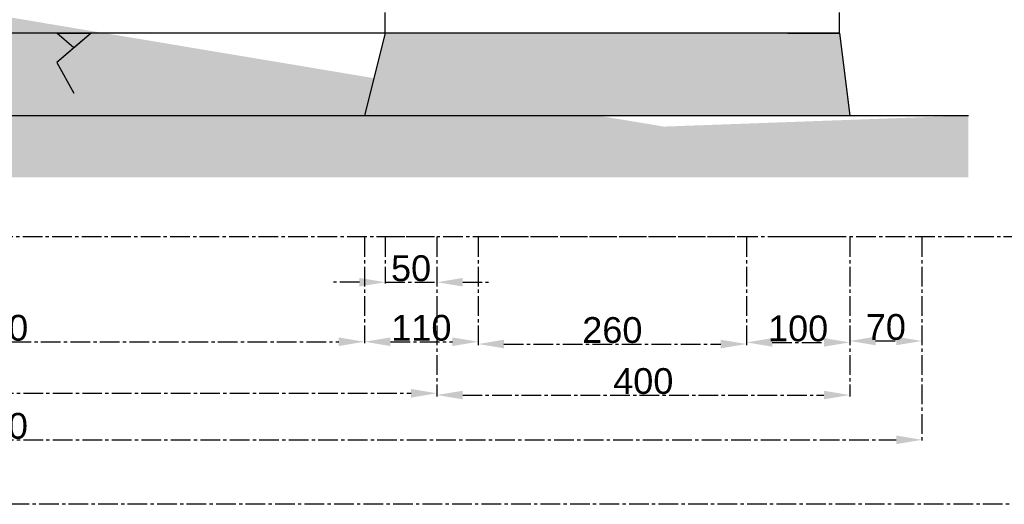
# Model space of a CAD drawing. Header units: centimetres. Extents: x -483 to 5478, y -332 to 3204.
# Tile 14 of 16: x 4047 to 5001, y 1816 to 2286. Entities that reach past the tile are written whole.
import ezdxf

# ---------------------------------------------------------------- set-up
doc = ezdxf.new("R2010")
doc.units = ezdxf.units.CM
doc.linetypes.add('AXES2', pattern=[28.575, 19.05, -3.175, 3.175, -3.175])
doc.styles.get("Standard").update_dxf_attribs({"font": 'arial.ttf'})
doc.dimstyles.new('ISO-25', dxfattribs={"dimtxt": 25, "dimasz": 25, "dimexe": 1.25, "dimexo": 0.625, "dimtad": 1, "dimtxsty": 'Standard', "dimcen": 2.5, "dimadec": 0, "dimazin": 0, "dimtfac": 1, "dimtmove": 0, "dimatfit": 3, "dimfxl": 1, "dimarcsym": 0})
pattern_1 = [(0, (3110.7856, 2192.7735), (6.35, 6.35), [3.175, -9.525]), (90, (3112.373, 2191.186), (-6.35, 6.35), [3.175, -9.525])]

# ---------------------------------------------------------------- blocks, each defined once
blk = doc.blocks.new('*D155')
at = {"color": 0, "linetype": 'AXES2', "lineweight": -2, "transparency": 16777216}
for p, q in [((3670.79, 2074.9), (3670.79, 1972.33)), ((4380.79, 2074.9), (4380.79, 1972.33)), ((3695.79, 1973.58), (4355.79, 1973.58))]:
    blk.add_line(p, q, dxfattribs=at)
at = {"color": 0, "linetype": 'AXES2', "transparency": 16777216}
for points in [[(3695.79, 1977.75), (3695.79, 1969.42), (3670.79, 1973.58)], [(4355.79, 1977.75), (4355.79, 1969.42), (4380.79, 1973.58)]]:
    blk.add_solid(points, dxfattribs=at)
at = {"layer": 'Defpoints', "color": 0, "linetype": 'AXES2', "transparency": 16777216}
for p in [(3670.79, 2075.52), (4380.79, 2075.52), (4380.79, 1973.58)]:
    blk.add_point(p, dxfattribs=at)
at = {"color": 0, "linetype": 'AXES2', "transparency": 16777216, "insert": (4025.79, 1986.97), "char_height": 25, "attachment_point": 5}
blk.add_mtext('710', dxfattribs=at)
blk = doc.blocks.new('*D156')
at = {"color": 0, "linetype": 'AXES2', "lineweight": -2, "transparency": 16777216}
for p, q in [((4380.79, 2074.9), (4380.79, 1972.33)), ((4490.79, 2074.9), (4490.79, 1972.33)), ((4405.79, 1973.58), (4465.79, 1973.58))]:
    blk.add_line(p, q, dxfattribs=at)
at = {"color": 0, "linetype": 'AXES2', "transparency": 16777216}
for points in [[(4405.79, 1977.75), (4405.79, 1969.42), (4380.79, 1973.58)], [(4465.79, 1977.75), (4465.79, 1969.42), (4490.79, 1973.58)]]:
    blk.add_solid(points, dxfattribs=at)
at = {"layer": 'Defpoints', "color": 0, "linetype": 'AXES2', "transparency": 16777216}
for p in [(4380.79, 2075.52), (4490.79, 2075.52), (4490.79, 1973.58)]:
    blk.add_point(p, dxfattribs=at)
at = {"color": 0, "linetype": 'AXES2', "transparency": 16777216, "insert": (4435.79, 1986.97), "char_height": 25, "attachment_point": 5}
blk.add_mtext('110', dxfattribs=at)
blk = doc.blocks.new('*D157')
at = {"color": 0, "linetype": 'AXES2', "lineweight": -2, "transparency": 16777216}
for p, q in [((4490.79, 2074.9), (4490.79, 1970.14)), ((4750.79, 2074.9), (4750.79, 1970.14)), ((4515.79, 1971.39), (4725.79, 1971.39))]:
    blk.add_line(p, q, dxfattribs=at)
at = {"color": 0, "linetype": 'AXES2', "transparency": 16777216}
for points in [[(4515.79, 1975.55), (4515.79, 1967.22), (4490.79, 1971.39)], [(4725.79, 1975.55), (4725.79, 1967.22), (4750.79, 1971.39)]]:
    blk.add_solid(points, dxfattribs=at)
at = {"layer": 'Defpoints', "color": 0, "linetype": 'AXES2', "transparency": 16777216}
for p in [(4490.79, 2075.52), (4750.79, 2075.52), (4750.79, 1971.39)]:
    blk.add_point(p, dxfattribs=at)
at = {"color": 0, "linetype": 'AXES2', "transparency": 16777216, "insert": (4620.79, 1984.78), "char_height": 25, "attachment_point": 5}
blk.add_mtext('260', dxfattribs=at)
blk = doc.blocks.new('*D158')
at = {"color": 0, "linetype": 'AXES2', "lineweight": -2, "transparency": 16777216}
for p, q in [((4750.79, 2074.9), (4750.79, 1971.71)), ((4850.79, 2074.9), (4850.79, 1971.71)), ((4775.79, 1972.96), (4825.79, 1972.96))]:
    blk.add_line(p, q, dxfattribs=at)
at = {"color": 0, "linetype": 'AXES2', "transparency": 16777216}
for points in [[(4775.79, 1977.13), (4775.79, 1968.8), (4750.79, 1972.96)], [(4825.79, 1977.13), (4825.79, 1968.8), (4850.79, 1972.96)]]:
    blk.add_solid(points, dxfattribs=at)
at = {"layer": 'Defpoints', "color": 0, "linetype": 'AXES2', "transparency": 16777216}
for p in [(4750.79, 2075.52), (4850.79, 2075.52), (4850.79, 1972.96)]:
    blk.add_point(p, dxfattribs=at)
at = {"color": 0, "linetype": 'AXES2', "transparency": 16777216, "insert": (4800.79, 1986.35), "char_height": 25, "attachment_point": 5}
blk.add_mtext('100', dxfattribs=at)
blk = doc.blocks.new('*D159')
at = {"color": 0, "linetype": 'AXES2', "lineweight": -2, "transparency": 16777216}
for p, q in [((4850.79, 2074.9), (4850.79, 1973.09)), ((4920.79, 2074.9), (4920.79, 1973.09)), ((4875.79, 1974.34), (4895.79, 1974.34))]:
    blk.add_line(p, q, dxfattribs=at)
at = {"color": 0, "linetype": 'AXES2', "transparency": 16777216}
for points in [[(4875.79, 1978.51), (4875.79, 1970.17), (4850.79, 1974.34)], [(4895.79, 1978.51), (4895.79, 1970.17), (4920.79, 1974.34)]]:
    blk.add_solid(points, dxfattribs=at)
at = {"layer": 'Defpoints', "color": 0, "linetype": 'AXES2', "transparency": 16777216}
for p in [(4850.79, 2075.52), (4920.79, 2075.52), (4920.79, 1974.34)]:
    blk.add_point(p, dxfattribs=at)
at = {"color": 0, "linetype": 'AXES2', "transparency": 16777216, "insert": (4885.79, 1987.73), "char_height": 25, "attachment_point": 5}
blk.add_mtext('70', dxfattribs=at)
blk = doc.blocks.new('*D161')
at = {"color": 0, "linetype": 'AXES2', "lineweight": -2, "transparency": 16777216}
for p, q in [((4400.79, 2074.9), (4400.79, 2030.02)), ((4450.79, 2074.9), (4450.79, 2030.02)), ((4375.79, 2031.27), (4350.79, 2031.27)), ((4400.79, 2031.27), (4450.79, 2031.27)), ((4475.79, 2031.27), (4500.79, 2031.27))]:
    blk.add_line(p, q, dxfattribs=at)
at = {"color": 0, "linetype": 'AXES2', "transparency": 16777216}
for points in [[(4375.79, 2035.44), (4375.79, 2027.11), (4400.79, 2031.27)], [(4475.79, 2035.44), (4475.79, 2027.11), (4450.79, 2031.27)]]:
    blk.add_solid(points, dxfattribs=at)
at = {"layer": 'Defpoints', "color": 0, "linetype": 'AXES2', "transparency": 16777216}
for p in [(4400.79, 2075.52), (4450.79, 2075.52), (4450.79, 2031.27)]:
    blk.add_point(p, dxfattribs=at)
at = {"color": 0, "linetype": 'AXES2', "transparency": 16777216, "insert": (4425.79, 2044.66), "char_height": 25, "attachment_point": 5}
blk.add_mtext('50', dxfattribs=at)
blk = doc.blocks.new('*D162')
at = {"color": 0, "linetype": 'AXES2', "lineweight": -2, "transparency": 16777216}
for p, q in [((3310.79, 2074.9), (3310.79, 1922.4)), ((4450.79, 2074.9), (4450.79, 1922.4)), ((3335.79, 1923.65), (4425.79, 1923.65))]:
    blk.add_line(p, q, dxfattribs=at)
at = {"color": 0, "linetype": 'AXES2', "transparency": 16777216}
for points in [[(3335.79, 1927.82), (3335.79, 1919.49), (3310.79, 1923.65)], [(4425.79, 1927.82), (4425.79, 1919.49), (4450.79, 1923.65)]]:
    blk.add_solid(points, dxfattribs=at)
at = {"layer": 'Defpoints', "color": 0, "linetype": 'AXES2', "transparency": 16777216}
for p in [(3310.79, 2075.52), (4450.79, 2075.52), (4450.79, 1923.65)]:
    blk.add_point(p, dxfattribs=at)
at = {"color": 0, "linetype": 'AXES2', "transparency": 16777216, "insert": (3880.79, 1937.04), "char_height": 25, "attachment_point": 5}
blk.add_mtext('1140', dxfattribs=at)
blk = doc.blocks.new('*D164')
at = {"color": 0, "linetype": 'AXES2', "lineweight": -2, "transparency": 16777216}
for p, q in [((4450.79, 2074.9), (4450.79, 1920.69)), ((4850.79, 2074.9), (4850.79, 1920.69)), ((4475.79, 1921.94), (4825.79, 1921.94))]:
    blk.add_line(p, q, dxfattribs=at)
at = {"color": 0, "linetype": 'AXES2', "transparency": 16777216}
for points in [[(4475.79, 1926.1), (4475.79, 1917.77), (4450.79, 1921.94)], [(4825.79, 1926.1), (4825.79, 1917.77), (4850.79, 1921.94)]]:
    blk.add_solid(points, dxfattribs=at)
at = {"layer": 'Defpoints', "color": 0, "linetype": 'AXES2', "transparency": 16777216}
for p in [(4450.79, 2075.52), (4850.79, 2075.52), (4850.79, 1921.94)]:
    blk.add_point(p, dxfattribs=at)
at = {"color": 0, "linetype": 'AXES2', "transparency": 16777216, "insert": (4650.79, 1935.33), "char_height": 25, "attachment_point": 5}
blk.add_mtext('400', dxfattribs=at)
blk = doc.blocks.new('*D165')
at = {"color": 0, "linetype": 'AXES2', "lineweight": -2, "transparency": 16777216}
for p, q in [((3110.79, 2074.9), (3110.79, 1877.27)), ((4920.79, 2074.9), (4920.79, 1877.27)), ((3135.79, 1878.52), (4895.79, 1878.52))]:
    blk.add_line(p, q, dxfattribs=at)
at = {"color": 0, "linetype": 'AXES2', "transparency": 16777216}
for points in [[(3135.79, 1882.69), (3135.79, 1874.35), (3110.79, 1878.52)], [(4895.79, 1882.69), (4895.79, 1874.35), (4920.79, 1878.52)]]:
    blk.add_solid(points, dxfattribs=at)
at = {"layer": 'Defpoints', "color": 0, "linetype": 'AXES2', "transparency": 16777216}
for p in [(3110.79, 2075.52), (4920.79, 2075.52), (4920.79, 1878.52)]:
    blk.add_point(p, dxfattribs=at)
at = {"color": 0, "linetype": 'AXES2', "transparency": 16777216, "insert": (4015.79, 1891.91), "char_height": 25, "attachment_point": 5}
blk.add_mtext('1810', dxfattribs=at)

msp = doc.modelspace()

# ---------------------------------------------------------------- hatches: boundary and pattern name
at = {"linetype": 'AXES2', "true_color": 0x139b48}
h = msp.add_hatch(dxfattribs=at)
h.set_pattern_fill('CROSS', color=114)
h.set_pattern_definition(pattern_1)
edge = h.paths.add_edge_path()
edge.add_line((3110.786, 2442.773), (3201.968, 2442.773))
edge.add_line((3110.786, 2382.773), (3201.968, 2382.773))
edge.add_line((3310.786, 2192.773), (3201.968, 2492.793))
edge.add_line((3201.968, 2382.773), (3310.786, 2132.773))
edge.add_line((3310.786, 2132.773), (4965.786, 2132.773))
at = {"linetype": 'AXES2', "true_color": 0x636466}
h = msp.add_hatch(dxfattribs=at)
h.set_pattern_fill('GRAVEL', color=251)
h.set_pattern_definition([(228.01279, (3129.0736, 2218.1735), (-203.2, -228.6), [3.4172, -338.30484]), (184.96974, (3126.7876, 2215.6335), (304.7999999, 25.40000145), [5.86405, -580.5405]), (132.51045, (3120.9456, 2215.1255), (254.0000001, -279.3999999), [4.13482, -409.34723]), (267.27369, (3111.0396, 2208.7755), (25.40000005, 508), [5.34005, -528.66437]), (292.833654, (3110.7856, 2203.4415), (-127, 304.8), [5.23634, -518.39808]), (357.27369, (3112.8176, 2198.6155), (-508, 25.40000005), [5.34005, -528.66437]), (37.69424, (3118.1516, 2198.3615), (-330.2, -254), [7.06194, -699.13115]), (72.25533, (3123.7396, 2202.6795), (177.80000005, 558.8), [6.6672, -660.05257]), (121.429566, (3125.7716, 2209.0295), (-203.2, 330.2), [5.35813, -530.45546]), (175.23636, (3122.9776, 2213.6015), (279.4, -25.4), [6.11713, -299.73937]), (222.39744, (3116.8816, 2214.10946), (-304.8, -279.4), [7.91078, -783.16773]), (138.81407, (3136.1856, 2208.5215), (-177.8, 152.4), [2.70005, -267.30566]), (171.469234, (3134.1536, 2210.2995), (330.2, -50.7999999), [5.13682, -508.5464]), (225, (3129.074, 2211.061), (-4e-15, -25.4), [3.5921, -32.32893]), (203.1986, (3127.2956, 2214.1095), (127, 50.8), [1.9344, -191.50622]), (291.8014, (3125.5176, 2213.3475), (-25.4, 76.2), [2.73566, -134.04753]), (30.96376, (3126.5336, 2210.8075), (76.2, 50.8), [4.4432, -143.66298]), (161.56505, (3130.344, 2213.0935), (50.8, -25.4), [3.21287, -77.10898]), (16.38954, (3110.7856, 2213.3475), (254, 76.2), [4.50088, -445.58827]), (70.34618, (3115.1036, 2214.6175), (-101.6, -279.4), [3.776, -373.82216]), (293.1986, (3130.3436, 2218.1735), (-50.8, 127), [3.8688, -189.57184]), (343.61046, (3131.8676, 2214.6175), (-254, 76.2), [4.50088, -445.58827]), (339.44395, (3110.7856, 2197.5995), (-127, 50.8), [4.34035, -212.67734]), (294.77514, (3114.8496, 2196.0755), (-127.0000002, 279.4), [3.63672, -360.03593]), (66.8014, (3130.5976, 2192.7735), (50.8, 127), [3.8688, -189.57184]), (17.35402, (3132.1216, 2196.3295), (-330.2, -101.6), [4.25783, -421.52376]), (69.44395, (3118.1516, 2192.7735), (-50.8, -127), [2.17018, -214.84752]), (101.30993, (3129.0736, 2192.7735), (-25.4, 101.6), [1.29515, -128.21995]), (165.96376, (3128.8196, 2194.0435), (76.2, -25.4), [5.23634, -99.49055]), (186.00901, (3123.7396, 2195.3135), (254, 25.4), [4.85267, -480.41365]), (303.69007, (3126.5336, 2208.5215), (-25.4, 50.8), [3.66324, -87.91776]), (353.157227, (3128.5656, 2205.4735), (431.8, -50.8), [6.39557, -633.1601]), (60.9454, (3134.9156, 2204.7115), (-101.6, -177.8), [2.61508, -258.89392]), (90, (3136.186, 2206.997), (-25.4, 25.4), [1.524, -23.876]), (120.25644, (3123.2316, 2196.0755), (101.6, -177.8), [3.52867, -349.3394]), (48.01279, (3121.4536, 2199.1235), (203.2, 228.6), [6.83443, -334.88762]), (0, (3126.026, 2204.203), (25.4, 25.4), [6.604, -18.796]), (325.30485, (3132.6296, 2204.2035), (254.0000001, -177.7999999), [4.0161, -397.59317]), (254.0546, (3135.9316, 2201.9175), (-25.4, -101.6), [3.6983, -181.2165]), (207.645975, (3134.9156, 2198.3615), (-482.6, -253.99999997), [6.02145, -596.12464]), (175.42608, (3129.5816, 2195.5675), (-330.2, 25.4), [6.3703, -630.65846])])
h.paths.add_polyline_path([(4400.786, 2272.773), (4380.786, 2192.773), (4850.786, 2192.773), (4840.786, 2272.773)])
at = {"linetype": 'AXES2', "true_color": 0x139b48}
h = msp.add_hatch(dxfattribs=at)
h.set_pattern_fill('CROSS', color=114)
h.set_pattern_definition(pattern_1)
edge = h.paths.add_edge_path()
edge.add_line((3310.786, 2132.773), (4965.786, 2132.773))
edge.add_line((3920.786, 2192.773), (3358.667, 2192.773))
edge.add_line((3310.786, 2192.773), (3358.667, 2192.773))
edge.add_line((3920.786, 2192.773), (4365.786, 2192.773))
edge.add_line((4365.786, 2192.773), (4865.786, 2192.773))
edge.add_line((4865.786, 2192.773), (4965.786, 2192.773))
h = msp.add_hatch(dxfattribs=at)
h.set_pattern_fill('CROSS', color=114)
h.set_pattern_definition(pattern_1)
edge = h.paths.add_edge_path()
edge.add_line((3920.786, 2192.773), (3358.667, 2192.773))
edge.add_line((3310.786, 2192.773), (3358.667, 2192.773))
edge.add_line((3310.786, 2132.773), (4965.786, 2132.773))
edge.add_line((3920.786, 2192.773), (4365.786, 2192.773))
edge.add_line((4365.786, 2192.773), (4865.786, 2192.773))
edge.add_line((4865.786, 2192.773), (4965.786, 2192.773))

# ---------------------------------------------------------------- linework, layer by layer
at = {"linetype": 'ByBlock'}
for p, q in [((4400.786, 2272.773), (4400.786, 2292.773)), ((4400.786, 2272.773), (4400.786, 2292.773)), ((4840.786, 2272.773), (4840.786, 2292.773)), ((4115.786, 2272.773), (4082.456, 2244.244)), ((4082.456, 2272.773), (4115.786, 2272.773)), ((4099.121, 2258.509), (4082.456, 2272.773)), ((4115.786, 2272.773), (4099.121, 2258.509)), ((4400.786, 2272.773), (4380.786, 2192.773)), ((4450.786, 2272.773), (4400.786, 2272.773)), ((4840.786, 2272.773), (4400.786, 2272.773)), ((4790.786, 2272.773), (4840.786, 2272.773)), ((4840.786, 2272.773), (4850.786, 2192.773)), ((4099.121, 2258.509), (4082.456, 2244.244)), ((4082.456, 2244.244), (4099.121, 2214.436)), ((3920.786, 2192.773), (4365.786, 2192.773))]:
    msp.add_line(p, q, dxfattribs=at)
at = {"color": 152, "linetype": 'ByBlock', "true_color": 0x2776bb}
msp.add_line((4400.786, 2272.773), (3650.786, 2272.773), dxfattribs=at)
at = {"color": 2, "linetype": 'ByBlock', "true_color": 0xf1eb1f}
for p, q in [((3920.786, 2192.773), (4365.786, 2192.773)), ((4365.786, 2192.773), (4865.786, 2192.773)), ((4865.786, 2192.773), (4965.786, 2192.773)), ((4865.786, 2192.773), (4965.786, 2192.773))]:
    msp.add_line(p, q, dxfattribs=at)
at = {"linetype": 'AXES2'}
for p, q in [((4380.786, 2192.773), (4850.786, 2192.773)), ((4380.786, 2192.773), (4400.786, 2192.773)), ((4450.786, 2192.773), (4490.786, 2192.773)), ((4750.786, 2192.773), (4790.786, 2192.773)), ((4840.786, 2192.773), (4850.786, 2192.773)), ((2620.786, 2075.523), (4428.392, 2075.523)), ((4400.786, 2075.523), (4450.786, 2075.523)), ((4428.392, 2075.523), (5108.479, 2075.523)), ((4490.786, 2075.523), (4750.786, 2075.523)), ((4790.786, 2075.523), (4840.786, 2075.523)), ((5456.129, 1816.055), (2263.176, 1816.055))]:
    msp.add_line(p, q, dxfattribs=at)

# ---------------------------------------------------------------- dimensions: what is measured, and where the dimension line sits
for base, p1, p2, picture, middle in [((4920.786, 1878.52), (3110.786, 2075.523), (4920.786, 2075.523), '*D165', (4015.786, 1891.909)), ((4450.786, 1923.654), (3310.786, 2075.523), (4450.786, 2075.523), '*D162', (3880.786, 1937.043)), ((4380.786, 1973.585), (3670.786, 2075.523), (4380.786, 2075.523), '*D155', (4025.786, 1986.974)), ((4450.786, 2031.272), (4400.786, 2075.523), (4450.786, 2075.523), '*D161', (4425.786, 2044.661)), ((4490.786, 1973.585), (4380.786, 2075.523), (4490.786, 2075.523), '*D156', (4435.786, 1986.974)), ((4850.786, 1921.937), (4450.786, 2075.523), (4850.786, 2075.523), '*D164', (4650.786, 1935.326)), ((4750.786, 1971.388), (4490.786, 2075.523), (4750.786, 2075.523), '*D157', (4620.786, 1984.777)), ((4850.786, 1972.962), (4750.786, 2075.523), (4850.786, 2075.523), '*D158', (4800.786, 1986.352)), ((4920.786, 1974.341), (4850.786, 2075.523), (4920.786, 2075.523), '*D159', (4885.786, 1987.73))]:
    dim = msp.add_linear_dim(base=base, p1=p1, p2=p2, dimstyle='ISO-25', dxfattribs=at)
    dim.commit()
    dim.dimension.update_dxf_attribs({"geometry": picture, "text_midpoint": middle})

doc.saveas('drawing.dxf')
